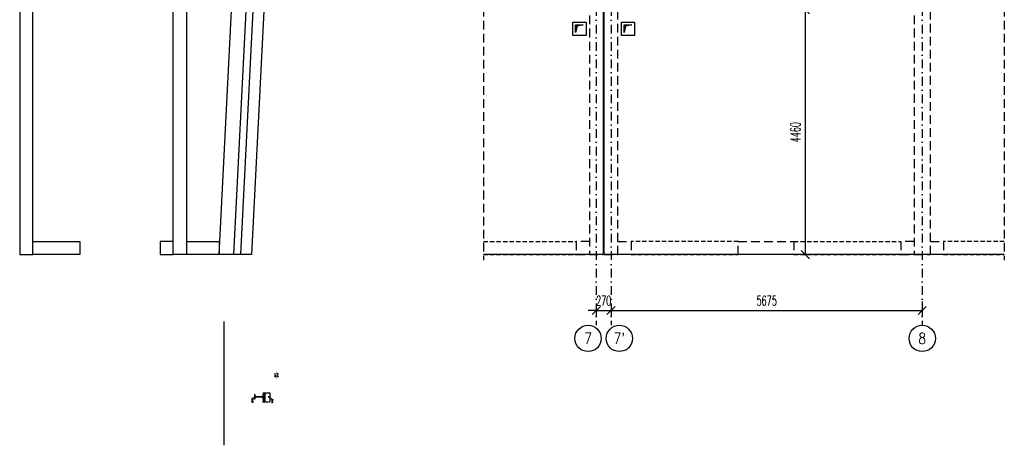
# Model space of a CAD drawing. Header units: millimetres. Extents: x -228255 to 14536, y -140109 to 119945.
# Tile 13 of 123: x -221358 to -203399, y 69844 to 77599. Entities that reach past the tile are written whole.
import ezdxf
from ezdxf.enums import TextEntityAlignment as Align

# ---------------------------------------------------------------- set-up
doc = ezdxf.new("R2010")
doc.units = ezdxf.units.MM
doc.header["$LTSCALE"] = 2.5
for name, pattern in [('DASHDOT', [25.4, 12.7, -6.35, 0, -6.35]), ('DASHED', [19.05, 12.7, -6.35]), ('DASHED2', [9.525, 6.35, -3.175])]:
    doc.linetypes.add(name, pattern=pattern)
for name, color, linetype in [('_otwory', 30, 'Continuous'), ('Gruba', 6, 'Continuous'), ('Hatch', 155, 'Continuous'), ('Nadproza', 202, 'DASHED2'), ('Odnosnik', 54, 'Continuous'), ('Opis_osi', 7, 'Continuous'), ('Osie', 134, 'DASHDOT'), ('Przekroj', 1, 'Continuous'), ('Przerywana', 5, 'DASHED'), ('S_platwie', 13, 'Continuous'), ('Sciany_nosne', 2, 'DASHED'), ('stal', 4, 'Continuous'), ('Stal_przekroj', 1, 'Continuous'), ('Widok', 8, 'Continuous'), ('Wymiary', 86, 'Continuous')]:
    doc.layers.add(name, color=color, linetype=linetype)
doc.styles.add('Romans', font='romans.shx', dxfattribs={"width": 0.6})
doc.styles.get("Standard").update_dxf_attribs({"font": 'romans.shx', "width": 0.65})
doc.styles.add('style1', font='romand.shx', dxfattribs={"width": 0.8})
doc.dimstyles.new('Skala_10$7', dxfattribs={"dimscale": 0, "dimtxt": 18, "dimasz": 12, "dimexe": 10, "dimexo": 15, "dimgap": 5, "dimtad": 1, "dimdec": 0, "dimrnd": 0.5, "dimzin": 9, "dimdsep": 46, "dimtxsty": 'Standard', "dimblk1": 'OBLIQUE', "dimblk2": 'OBLIQUE', "dimsah": 1, "dimcen": 10, "dimdle": 10, "dimclrt": 31, "dimadec": 0, "dimazin": 0, "dimtfac": 1, "dimtdec": 0, "dimtmove": 2, "dimatfit": 3, "dimldrblk": 'DOT', "dimfxl": 1, "dimtolj": 1, "dimtzin": 9, "dimarcsym": 0})
doc.dimstyles.new('Skala_100', dxfattribs={"dimtxt": 180, "dimasz": 150, "dimexe": 100, "dimexo": 200, "dimgap": 90, "dimtad": 1, "dimdec": 0, "dimrnd": 1, "dimdsep": 46, "dimtxsty": 'Romans', "dimblk": 'OBLIQUE', "dimcen": 0, "dimdle": 10, "dimclrd": 256, "dimclre": 256, "dimclrt": 31, "dimadec": 0, "dimazin": 0, "dimtfac": 1, "dimtdec": 0, "dimtix": 1, "dimtmove": 2, "dimatfit": 0, "dimfxl": 1, "dimtolj": 1, "dimtzin": 0, "dimlwd": -1, "dimlwe": -1, "dimarcsym": 0})

# ---------------------------------------------------------------- blocks, each defined once
blk = doc.blocks.new('I160PE')
for p, q in [((-41, 160), (41, 160)), ((-41, 160), (-41, 152.6)), ((-41, 152.6), (-11.5, 152.6)), ((-41, 7.4), (-11.5, 7.4)), ((-41, 7.4), (-41, 0)), ((-41, 0), (41, 0)), ((-2.5, 16.4), (-2.5, 143.6)), ((2.5, 16.4), (2.5, 143.6)), ((11.5, 152.6), (41, 152.6)), ((11.5, 7.4), (41, 7.4)), ((41, 160), (41, 152.6)), ((41, 7.4), (41, 0))]:
    blk.add_line(p, q)
for centre, start, end in [((-11.5, 143.6), 0, 90), ((-11.5, 16.4), 270, 0), ((11.5, 143.6), 90, 180), ((11.5, 16.4), 180, 270)]:
    blk.add_arc(centre, 9, start, end)
blk = doc.blocks.new('_Dot')
at = {"color": 0, "linetype": 'ByBlock', "lineweight": -2}
blk.add_line((-0.5, 0), (-1, 0), dxfattribs=at)
at = {"color": 0, "linetype": 'ByBlock', "const_width": 0.5}
blk.add_lwpolyline([(-0.25, 0, 1), (0.25, 0, 1)], format="xyb", close=True, dxfattribs=at)
blk = doc.blocks.new('_Oblique')
at = {"color": 0, "linetype": 'ByBlock', "lineweight": -2}
blk.add_line((-0.5, -0.5), (0.5, 0.5), dxfattribs=at)
blk = doc.blocks.new('Os_centrum')
at = {"color": 7}
blk.add_circle((0, 0), 30, dxfattribs=at)
at = {"color": 31, "style": 'style1', "width": 0.8}
blk.add_attdef('222', text='', height=25, dxfattribs=at).set_placement((0, 0), align=Align.MIDDLE)
blk = doc.blocks.new('*D1513')
at = {"layer": 'Defpoints', "color": 0, "transparency": 16777216}
for p in [(-210841, 72573), (-210571, 72573), (-210571, 72300)]:
    blk.add_point(p, dxfattribs=at)
at = {"layer": 'Wymiary', "transparency": 16777216}
for p, q in [((-210841, 72300), (-210991, 72300)), ((-210841, 72373), (-210841, 72200)), ((-210841, 72300), (-210571, 72300)), ((-210571, 72373), (-210571, 72200)), ((-210571, 72300), (-210421, 72300))]:
    blk.add_line(p, q, dxfattribs=at)
at = {"layer": 'Wymiary', "transparency": 16777216, "xscale": 150, "yscale": 150, "zscale": 150}
blk.add_blockref('_Oblique', (-210841, 72300), dxfattribs=at)
at = {"layer": 'Wymiary', "transparency": 16777216, "xscale": 150, "yscale": 150, "zscale": 150, "rotation": 180}
blk.add_blockref('_Oblique', (-210571, 72300), dxfattribs=at)
at = {"layer": 'Wymiary', "color": 31, "transparency": 16777216, "insert": (-210706, 72480), "char_height": 180, "attachment_point": 5, "style": 'Romans'}
blk.add_mtext('\\A1;270', dxfattribs=at)
blk = doc.blocks.new('*D1514')
at = {"layer": 'Defpoints', "color": 0, "transparency": 16777216}
for p in [(-210571, 72573), (-204896, 72666), (-204896, 72300)]:
    blk.add_point(p, dxfattribs=at)
at = {"layer": 'Wymiary', "transparency": 16777216}
for p, q in [((-204896, 72466), (-204896, 72200)), ((-210581, 72300), (-204886, 72300)), ((-210571, 72373), (-210571, 72200))]:
    blk.add_line(p, q, dxfattribs=at)
at = {"layer": 'Wymiary', "transparency": 16777216, "xscale": 150, "yscale": 150, "zscale": 150, "rotation": 180}
blk.add_blockref('_Oblique', (-210571, 72300), dxfattribs=at)
at = {"layer": 'Wymiary', "transparency": 16777216, "xscale": 150, "yscale": 150, "zscale": 150}
blk.add_blockref('_Oblique', (-204896, 72300), dxfattribs=at)
at = {"layer": 'Wymiary', "color": 31, "transparency": 16777216, "insert": (-207733, 72480), "char_height": 180, "attachment_point": 5, "style": 'Romans'}
blk.add_mtext('\\A1;5675', dxfattribs=at)
blk = doc.blocks.new('*D1512')
at = {"layer": 'Defpoints', "color": 0, "transparency": 16777216}
for p in [(-206913, 77779), (-207028, 73319), (-206828, 73319)]:
    blk.add_point(p, dxfattribs=at)
at = {"layer": 'Wymiary', "transparency": 16777216}
for p, q in [((-207113, 77779), (-207128, 77779)), ((-207028, 77789), (-207028, 73309)), ((-207028, 73319), (-207128, 73319))]:
    blk.add_line(p, q, dxfattribs=at)
at = {"layer": 'Wymiary', "transparency": 16777216, "xscale": 150, "yscale": 150, "zscale": 150}
for p, rotation in [((-207028, 77779), 90), ((-207028, 73319), 270)]:
    blk.add_blockref('_Oblique', p, dxfattribs=dict(at, rotation=rotation))
at = {"layer": 'Wymiary', "color": 31, "transparency": 16777216, "insert": (-207208, 75549), "char_height": 180, "attachment_point": 5, "rotation": 90, "style": 'Romans'}
blk.add_mtext('\\A1;4460', dxfattribs=at)

msp = doc.modelspace()

# ---------------------------------------------------------------- hatches: boundary and pattern name
at = {"layer": '_otwory'}
h = msp.add_hatch(color=256, dxfattribs=at)
h.dxf.hatch_style = 1
h.paths.add_polyline_path([(-211077.42, 77502.83), (-211217.42, 77502.83), (-211217.42, 77362.83), (-211192.44, 77482.22)])
h = msp.add_hatch(color=256, dxfattribs=at)
h.dxf.hatch_style = 1
h.paths.add_polyline_path([(-210332.87, 77502.83), (-210332.87, 77362.83), (-210308.01, 77481.09), (-210192.87, 77502.83)])
at = {"layer": 'Stal_przekroj', "ltscale": 0.5}
h = msp.add_hatch(color=256, dxfattribs=at)
h.dxf.hatch_style = 1
h.paths.add_polyline_path([(-216917.8, 70686.16), (-216917.8, 70768.16), (-216925.2, 70768.16), (-216925.2, 70738.66, -0.41421356), (-216934.2, 70729.66), (-217061.4, 70729.66, -0.41421356), (-217070.4, 70738.66), (-217070.4, 70768.16), (-217077.8, 70768.16), (-217077.8, 70686.16), (-217070.4, 70686.16), (-217070.4, 70715.66, -0.41421356), (-217061.4, 70724.66), (-216934.2, 70724.66, -0.41421356), (-216925.2, 70715.66), (-216925.2, 70686.16)])

# ---------------------------------------------------------------- linework, layer by layer
at = {"layer": '_otwory'}
for points in [[(-211267.42, 77552.83), (-211027.42, 77552.83), (-211027.42, 77312.83), (-211267.42, 77312.83)], [(-211217.42, 77502.83), (-211077.42, 77502.83), (-211192.44, 77482.22), (-211217.42, 77362.83)], [(-210382.87, 77552.83), (-210142.87, 77552.83), (-210142.87, 77312.83), (-210382.87, 77312.83)], [(-210332.87, 77502.83), (-210192.87, 77502.83), (-210308.01, 77481.09), (-210332.87, 77362.83)]]:
    msp.add_lwpolyline(points, close=True, dxfattribs=at)
at = {"layer": 'Gruba', "ltscale": 0.5, "const_width": 3}
msp.add_lwpolyline([(-216673.29, 71191.96), (-216673.29, 71051.96)], dxfattribs=at)
at = {"layer": 'Hatch', "ltscale": 0.5}
msp.add_line((-217627.8, 69843.58), (-217627.8, 72099.66), dxfattribs=at)
at = {"layer": 'Nadproza', "ltscale": 5}
for p, q in [((-212898.7, 73559.24), (-211206.22, 73559.24)), ((-208255.61, 73559.24), (-210206.22, 73559.24)), ((-207235.61, 73559.24), (-205285.61, 73559.24)), ((-203398.7, 73559.24), (-204505.61, 73559.24)), ((-212898.7, 73319.24), (-211206.22, 73319.24)), ((-210206.22, 73319.24), (-208255.61, 73319.24)), ((-207235.61, 73319.24), (-205285.61, 73319.24)), ((-204505.61, 73319.24), (-203398.7, 73319.24))]:
    msp.add_line(p, q, dxfattribs=at)
at = {"layer": 'Osie', "ltscale": 5}
for p, q in [((-210840.61, 88623.95), (-210840.61, 72031.09)), ((-210570.61, 88623.95), (-210570.61, 72031.09)), ((-204895.61, 88623.95), (-204895.61, 72031.09))]:
    msp.add_line(p, q, dxfattribs=at)
at = {"layer": 'Przekroj', "ltscale": 0.2}
for p, q in [((-218557.89, 73319.24), (-218557.89, 87849.24)), ((-218317.89, 87849.24), (-218317.89, 73319.24)), ((-221357.89, 87719.24), (-221357.89, 73319.24)), ((-221117.89, 73319.24), (-221117.89, 87719.24)), ((-217717.89, 73319.24), (-217354.64, 80584.24)), ((-217094.64, 80584.24), (-217457.89, 73319.24)), ((-216764.64, 80584.24), (-217127.89, 73319.24)), ((-221117.89, 73559.24), (-220257.89, 73559.24)), ((-220257.89, 73559.24), (-220257.89, 73319.24)), ((-218557.89, 73559.24), (-218797.89, 73559.24)), ((-218797.89, 73559.24), (-218797.89, 73319.24)), ((-218317.89, 73559.24), (-217717.89, 73559.24)), ((-217717.89, 73559.24), (-217717.89, 73319.24)), ((-221357.89, 73319.24), (-221117.89, 73319.24)), ((-220257.89, 73319.24), (-221117.89, 73319.24)), ((-218797.89, 73319.24), (-218557.89, 73319.24)), ((-218317.89, 73319.24), (-218557.89, 73319.24)), ((-217717.89, 73319.24), (-218317.89, 73319.24)), ((-217457.89, 73319.24), (-217717.89, 73319.24)), ((-217127.89, 73319.24), (-217457.89, 73319.24))]:
    msp.add_line(p, q, dxfattribs=at)
at = {"layer": 'Przekroj', "color": 3, "ltscale": 0.2}
msp.add_line((-216964.89, 80584.24), (-217327.64, 73329.23), dxfattribs=at)
at = {"layer": 'Przerywana', "ltscale": 5}
for p, q in [((-212898.7, 87819.24), (-212898.7, 73219.24)), ((-203398.7, 87819.24), (-203398.7, 73219.24))]:
    msp.add_line(p, q, dxfattribs=at)
at = {"layer": 'Przerywana', "ltscale": 0.5}
msp.add_line((-216927.8, 70636.16), (-216787.8, 70636.16), dxfattribs=at)
at = {"layer": 'S_platwie', "ltscale": 0.5}
msp.add_lwpolyline([(-216909.8, 70636.16), (-216909.8, 70798.16), (-216884.8, 70798.16), (-216884.8, 70636.16)], dxfattribs=at)
at = {"layer": 'Sciany_nosne', "ltscale": 5}
for p, q in [((-210965.42, 79579.24), (-210965.42, 73319.24)), ((-210715.42, 79579.24), (-210715.42, 73319.24)), ((-210696.22, 73319.24), (-210696.22, 79579.24)), ((-210446.22, 73319.24), (-210446.22, 79579.24)), ((-205045.61, 79579.24), (-205045.61, 73319.24)), ((-204745.61, 73319.24), (-204745.61, 79579.24)), ((-210965.42, 73559.24), (-211205.42, 73559.24)), ((-211205.42, 73559.24), (-211205.42, 73319.24)), ((-210446.22, 73559.24), (-210206.22, 73559.24)), ((-210206.22, 73559.24), (-210206.22, 73319.24)), ((-208255.61, 73559.24), (-207235.61, 73559.24)), ((-208255.61, 73319.24), (-208255.61, 73559.24)), ((-207235.61, 73559.24), (-207235.61, 73319.24)), ((-205045.61, 73559.24), (-205285.61, 73559.24)), ((-205285.61, 73559.24), (-205285.61, 73319.24)), ((-204745.61, 73559.24), (-204505.61, 73559.24)), ((-204505.61, 73559.24), (-204505.61, 73319.24)), ((-211205.42, 73319.24), (-210965.42, 73319.24)), ((-210965.42, 73319.24), (-210715.42, 73319.24)), ((-210696.22, 73319.24), (-210446.22, 73319.24)), ((-210206.22, 73319.24), (-210446.22, 73319.24)), ((-207235.61, 73319.24), (-208255.61, 73319.24)), ((-205285.61, 73319.24), (-205045.61, 73319.24)), ((-205045.61, 73319.24), (-204745.61, 73319.24)), ((-204505.61, 73319.24), (-204745.61, 73319.24))]:
    msp.add_line(p, q, dxfattribs=at)
at = {"layer": 'stal', "ltscale": 0.5}
for p, q in [((-216917.8, 70798.16), (-216917.8, 70636.16)), ((-216917.8, 70798.16), (-216797.8, 70798.16)), ((-216909.8, 70798.16), (-216909.8, 70636.16)), ((-216797.8, 70798.16), (-216797.8, 70636.16))]:
    msp.add_line(p, q, dxfattribs=at)
at = {"layer": 'Widok'}
for p, q in [((-210715.42, 87719.24), (-210715.42, 73319.24)), ((-210696.22, 73319.24), (-210696.22, 87719.24)), ((-210715.42, 73319.24), (-212898.7, 73319.24)), ((-203398.7, 73319.24), (-210696.22, 73319.24))]:
    msp.add_line(p, q, dxfattribs=at)

# ---------------------------------------------------------------- block references
at = {"layer": 'Opis_osi', "ltscale": 5, "xscale": 8, "yscale": 8, "zscale": 8}
for p, values in [((-210990.61, 71791.09), {'222': '7'}), ((-210420.61, 71791.09), {'222': "7'"}), ((-204895.61, 71791.09), {'222': '8'})]:
    msp.add_blockref('Os_centrum', p, dxfattribs=at).add_auto_attribs(values)
at = {"layer": 'Stal_przekroj', "ltscale": 0.5, "rotation": 270}
msp.add_blockref('I160PE', (-217077.8, 70727.16), dxfattribs=at)

# ---------------------------------------------------------------- texts
at = {"layer": 'Gruba', "ltscale": 0.5, "style": 'style1', "width": 0.8}
msp.add_text('1:10', height=25, rotation=270, dxfattribs=at).set_placement((-216683.29, 71121.96), align=Align.TOP_CENTER)
msp.add_text('A-A', height=30, rotation=270, dxfattribs=at).set_placement((-216673.29, 71121.96), align=Align.BOTTOM_CENTER)
at = {"layer": 'Odnosnik', "ltscale": 0.2, "style": 'style1', "width": 0.8}
for s, p in [('R-10', (-217120.37, 70686.84)), ('Bp-1', (-216754.34, 70679.26))]:
    msp.add_text(s, height=20, rotation=270, dxfattribs=at).set_placement(p)

# ---------------------------------------------------------------- dimensions: what is measured, and where the dimension line sits
at = {"layer": 'Wymiary'}
dim = msp.add_linear_dim(base=(-207028.38, 73319.24), p1=(-206913.01, 77779.24), p2=(-206827.63, 73319.24), angle=90, dimstyle='Skala_100', dxfattribs=at)
dim.commit()
dim.dimension.update_dxf_attribs({"geometry": '*D1512', "text_midpoint": (-207208.38, 75549.24)})
for base, p1, p2, picture, middle in [((-210570.61, 72300.17), (-210840.61, 72572.68), (-210570.61, 72572.68), '*D1513', (-210705.61, 72480.17)), ((-204895.61, 72300.17), (-210570.61, 72572.68), (-204895.61, 72665.97), '*D1514', (-207733.11, 72480.17))]:
    dim = msp.add_linear_dim(base=base, p1=p1, p2=p2, dimstyle='Skala_100', dxfattribs=at)
    dim.commit()
    dim.dimension.update_dxf_attribs({"geometry": picture, "text_midpoint": middle})

# ---------------------------------------------------------------- leaders
at = {"layer": 'Odnosnik', "ltscale": 0.5}
msp.add_leader([(-217077.8, 70709.67), (-217126.64, 70693.59), (-217126.64, 70625.3)], dimstyle='Skala_10$7', override={"dimscale": 1, "dimtad": 0}, dxfattribs=at)
at = {"layer": 'Odnosnik', "ltscale": 0.2}
msp.add_leader([(-216825.8, 70733.27), (-216758.68, 70685.74), (-216758.68, 70610.4)], dimstyle='Skala_10$7', override={"dimscale": 1, "dimtad": 0, "dimfxl": 0}, dxfattribs=at)

doc.saveas('drawing.dxf')
